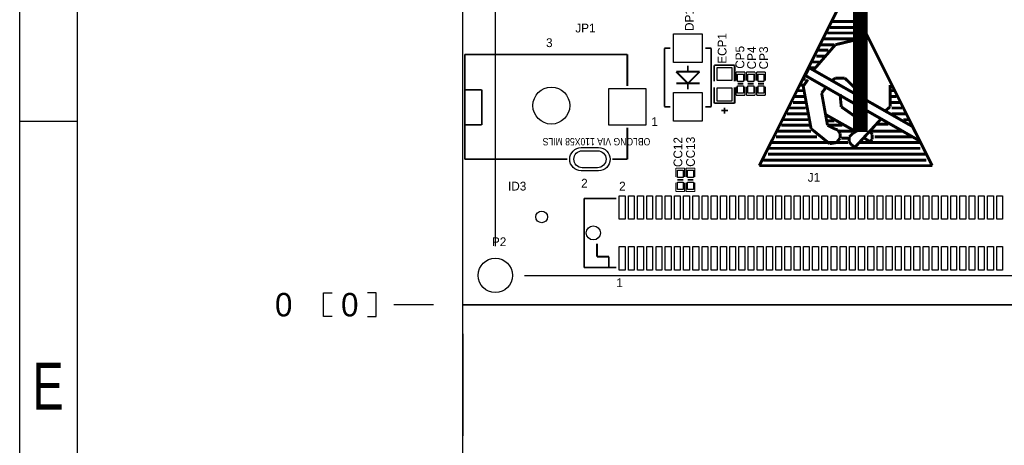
# Model space of a CAD drawing. Extents: x -38 to 372, y -82 to 205.
# Tile 2 of 29: x -38 to 47, y -12 to 25. Entities that reach past the tile are written whole.
import ezdxf

# ---------------------------------------------------------------- set-up
doc = ezdxf.new("R2010")
doc.units = 0
for name, color, linetype in [('BOARD_GEOMETRY_DIMENSION', 2, 'CONTINUOUS'), ('BOARD_GEOMETRY_OUTLINE', 3, 'CONTINUOUS'), ('BOARD_GEOMETRY_SILKSCREEN_TOP', 1, 'CONTINUOUS'), ('PACKAGE_GEOMETRY_SILKSCREEN_TOP', 4, 'CONTINUOUS'), ('PIN_TOP', 5, 'CONTINUOUS'), ('REF_DES_SILKSCREEN_TOP', 6, 'CONTINUOUS')]:
    doc.layers.add(name, color=color, linetype=linetype)

msp = doc.modelspace()

# ---------------------------------------------------------------- linework, layer by layer
at = {"layer": 'BOARD_GEOMETRY_DIMENSION'}
msp.add_lwpolyline([(-38.48354, -81.604612), (-38.48354, 205.395322), (371.516402, 205.395322), (371.516402, -81.604612)], close=True, dxfattribs=at)
for points in [[(-33.48355, 200.395332), (-33.48355, -76.604368)], [(2.845054, 5.08), (2.845054, 65.659)], [(-33.48355, 15.89532), (-38.48354, 15.89532)], [(5.37337, 2.54381), (119.8118, 2.54381)], [(-11.3284, -1.016), (-12.0904, -1.016), (-12.0904, 1.016), (-11.3284, 1.016)], [(-8.2804, -1.016), (-7.5184, -1.016), (-7.5184, 1.016), (-8.2804, 1.016)], [(-2.54, 0), (-5.9944, 0)], [(0, -2.54), (0, -11.3792)]]:
    msp.add_lwpolyline(points, dxfattribs=at)
at = {"layer": 'BOARD_GEOMETRY_DIMENSION', "const_width": 1.27}
msp.add_lwpolyline([(50.8, 46.99), (34.798, 46.99), (34.544, 46.736), (34.544, 14.986)], dxfattribs=at)
at = {"layer": 'BOARD_GEOMETRY_DIMENSION'}
msp.add_lwpolyline([(11.7094, 11.8872), (10.3886, 11.8872, -0.414214), (9.652, 12.6238, -0.414214), (10.3886, 13.3604), (11.7094, 13.3604, -0.414214), (12.446, 12.6238, -0.414214), (11.7094, 11.8872)], format="xyb", close=True, dxfattribs=at)
at = {"layer": 'BOARD_GEOMETRY_OUTLINE'}
for points in [[(0, 0), (0, 58.49874), (99.9998, 58.49874), (99.9998, 0)], [(99.9998, 0), (99.9998, -58.49874), (0, -58.49874), (0, 0)]]:
    msp.add_lwpolyline(points, close=True, dxfattribs=at)
at = {"layer": 'BOARD_GEOMETRY_SILKSCREEN_TOP'}
msp.add_lwpolyline([(-38.48354, -81.604612), (-38.48354, 205.395322), (371.516402, 205.395322), (371.516402, -81.604612)], close=True, dxfattribs=at)
for points in [[(-33.48355, 200.395332), (-33.48355, -76.604368)], [(-33.48355, 15.89532), (-38.48354, 15.89532)]]:
    msp.add_lwpolyline(points, dxfattribs=at)
at = {"layer": 'BOARD_GEOMETRY_SILKSCREEN_TOP', "const_width": 0.254}
for points in [[(33.2867, 27.051), (25.7683, 12.065)], [(40.7797, 12.065), (33.2867, 27.051)], [(31.8897, 24.0538), (34.7091, 24.0538)], [(32.0929, 24.5618), (34.4043, 24.5618)], [(31.3817, 23.0632), (34.2773, 23.0632)], [(31.6611, 23.5712), (34.9631, 23.5712)], [(35.1155, 23.2156), (32.3723, 22.5552)], [(32.3723, 22.5552), (30.5689, 20.4724)], [(31.1023, 22.5552), (32.2707, 22.5552)], [(30.7213, 21.5646), (31.4833, 21.5646)], [(30.7975, 22.0726), (31.7627, 22.0726)], [(29.7561, 19.8882), (30.0863, 20.5486)], [(30.1625, 20.5486), (30.5689, 20.5486)], [(30.1625, 20.5232), (39.0525, 15.4686)], [(30.3149, 21.0566), (30.9753, 21.0566)], [(30.5689, 20.4724), (30.4673, 20.3708)], [(29.5529, 19.558), (29.7815, 19.558)], [(39.7129, 14.1986), (29.7561, 19.8882)], [(32.3723, 19.6596), (32.0675, 19.4564)], [(33.1851, 19.6596), (32.3723, 19.6596)], [(34.9631, 17.9578), (33.1851, 19.6596)], [(29.3243, 19.05), (29.5783, 19.05)], [(29.9847, 19.5326), (29.5783, 18.9484)], [(29.5783, 18.9484), (30.2641, 15.2654)], [(31.1785, 18.3642), (31.5849, 18.8722)], [(37.1221, 17.1704), (37.1221, 19.05)], [(28.8671, 18.0594), (29.7815, 18.0594)], [(29.1211, 18.5674), (29.5783, 18.5674)], [(31.6865, 15.5702), (31.1785, 18.3642)], [(32.7787, 18.2626), (32.8803, 17.1704)], [(37.2745, 18.5674), (37.4523, 18.5674)], [(37.2745, 18.0594), (37.6555, 18.0594)], [(28.3845, 17.0688), (29.7815, 17.0688)], [(28.6893, 17.5514), (29.7815, 17.5514)], [(32.8803, 17.1704), (34.4805, 16.0528)], [(36.7665, 16.8656), (37.1221, 17.1704)], [(37.2745, 17.5514), (37.9603, 17.5514)], [(38.1635, 17.0688), (37.2745, 17.0688)], [(28.1559, 16.5608), (29.9847, 16.5608)], [(31.5849, 16.4592), (34.0741, 15.0622)], [(34.7853, 16.9672), (34.3789, 15.1638)], [(37.2745, 16.5608), (38.4429, 16.5608)], [(27.6733, 15.5702), (30.1625, 15.5702)], [(27.8511, 16.0528), (29.9847, 16.0528)], [(31.6865, 15.9512), (32.2707, 15.9512)], [(31.6865, 15.5702), (32.9819, 15.5702)], [(32.2707, 15.2654), (31.6865, 15.5702)], [(34.0741, 13.6652), (36.2839, 16.0528)], [(35.9791, 15.6718), (36.9697, 15.6718)], [(38.2651, 16.0528), (38.7731, 16.0528)], [(39.0525, 15.4686), (39.7129, 14.1986)], [(27.2161, 14.5542), (30.7721, 14.5542)], [(27.2669, 15.0622), (30.2641, 15.0622)], [(30.2641, 15.2654), (31.8643, 13.97)], [(32.5755, 15.1638), (32.2707, 15.2654)], [(32.4739, 14.0716), (32.7787, 14.4526)], [(32.7787, 14.859), (32.5755, 15.1638)], [(32.6771, 15.0622), (33.8709, 15.0622)], [(32.7787, 14.4526), (32.7787, 14.859)], [(32.8803, 14.4526), (33.4645, 14.4526)], [(33.8709, 14.859), (33.5661, 14.5542)], [(33.5661, 14.5542), (33.5661, 14.1478)], [(34.3789, 15.1638), (33.8709, 14.859)], [(34.8869, 14.4526), (35.3695, 14.1478)], [(35.5727, 14.7574), (35.3695, 15.0622)], [(35.4711, 15.0622), (38.1635, 15.0622)], [(35.5727, 14.351), (35.5727, 14.7574)], [(35.7759, 15.0622), (37.7825, 15.0622)], [(35.7759, 14.5542), (39.0779, 14.5542)], [(26.6065, 13.5636), (39.7637, 13.5636)], [(26.7843, 14.0716), (31.7627, 14.0716)], [(31.2801, 14.0716), (33.4645, 14.0716)], [(31.8643, 13.97), (32.4739, 14.0716)], [(33.5661, 14.1478), (33.7693, 13.8684)], [(33.7693, 13.8684), (34.0741, 13.6652)], [(34.4805, 14.0716), (39.7637, 14.0716)], [(35.3695, 14.1478), (35.5727, 14.351)], [(26.5049, 13.0556), (40.2717, 13.0556)], [(25.7683, 12.065), (40.7797, 12.065)], [(26.0985, 12.5476), (40.2717, 12.5476)]]:
    msp.add_lwpolyline(points, dxfattribs=at)
at = {"layer": 'PACKAGE_GEOMETRY_SILKSCREEN_TOP'}
for points, const_width in [([(17.526, 22.2504), (18.034, 22.2504)], 0.1524), ([(17.526, 17.1704), (17.526, 22.2504)], 0.1524), ([(21.082, 22.2504), (21.59, 22.2504)], 0.1524), ([(21.59, 22.2504), (21.59, 17.1704)], 0.1524), ([(0.2032, 21.6916), (0.1778, 21.717)], 0.1524), ([(0.1778, 21.717), (14.3002, 21.717)], 0.1524), ([(0.1778, 12.6238), (0.1778, 21.717)], 0.1524), ([(14.3002, 21.717), (14.3002, 18.970498)], 0.1524), ([(19.558, 20.7264), (19.558, 20.2184)], 0.1524), ([(21.844, 20.7772), (21.844, 19.3802)], 0.1524), ([(23.622, 20.7772), (21.844, 20.7772)], 0.1524), ([(23.622, 19.3802), (23.622, 20.7772)], 0.1524), ([(18.542, 20.2184), (19.558, 19.2024)], 0.1524), ([(20.574, 20.2184), (18.542, 20.2184)], 0.1524), ([(19.558, 19.2024), (20.574, 20.2184)], 0.1524), ([(23.749, 20.193), (23.749, 19.431)], 0.1016), ([(24.511, 20.193), (23.749, 20.193)], 0.1016), ([(24.511, 19.431), (24.511, 20.193)], 0.1016), ([(24.638, 20.193), (24.638, 19.431)], 0.1016), ([(25.4, 20.193), (24.638, 20.193)], 0.1016), ([(25.4, 19.431), (25.4, 20.193)], 0.1016), ([(25.527, 20.193), (25.527, 19.431)], 0.1016), ([(26.289, 20.193), (25.527, 20.193)], 0.1016), ([(26.289, 19.431), (26.289, 20.193)], 0.1016), ([(18.542, 19.2024), (20.574, 19.2024)], 0.1524), ([(19.558, 18.6944), (19.558, 19.2024)], 0.1524), ([(21.844, 17.4752), (21.844, 18.8722)], 0.1524), ([(23.622, 18.8722), (23.622, 17.4752)], 0.1524), ([(23.749, 18.923), (23.749, 18.161)], 0.1016), ([(23.876, 19.177), (24.384, 19.177)], 0.1524), ([(24.511, 18.161), (24.511, 18.923)], 0.1016), ([(24.638, 18.923), (24.638, 18.161)], 0.1016), ([(24.765, 19.177), (25.273, 19.177)], 0.1524), ([(25.4, 18.161), (25.4, 18.923)], 0.1016), ([(25.527, 18.923), (25.527, 18.161)], 0.1016), ([(25.654, 19.177), (26.162, 19.177)], 0.1524), ([(26.289, 18.161), (26.289, 18.923)], 0.1016), ([(0.1778, 18.6436), (1.651, 18.6436)], 0.1524), ([(1.651, 18.6436), (1.651, 15.5956)], 0.1524), ([(23.749, 18.161), (24.511, 18.161)], 0.1016), ([(24.638, 18.161), (25.4, 18.161)], 0.1016), ([(25.527, 18.161), (26.289, 18.161)], 0.1016), ([(18.034, 17.1704), (17.526, 17.1704)], 0.1524), ([(21.59, 17.1704), (21.082, 17.1704)], 0.1524), ([(23.622, 17.4752), (21.844, 17.4752)], 0.1524), ([(22.733, 16.5862), (22.733, 17.0942)], 0.1524), ([(22.4536, 16.8402), (23.0378, 16.8402)], 0.1524), ([(1.651, 15.5956), (0.1778, 15.5956)], 0.1524), ([(14.3002, 12.6238), (14.3002, 15.370302)], 0.1524), ([(9.0932, 12.6238), (0.1778, 12.6238)], 0.1524), ([(13.0048, 12.6238), (14.3002, 12.6238)], 0.1524), ([(18.5166, 11.848846), (18.5166, 11.086846)], 0.1016), ([(19.2786, 11.848846), (18.5166, 11.848846)], 0.1016), ([(19.2786, 11.086846), (19.2786, 11.848846)], 0.1016), ([(19.4056, 11.848846), (19.4056, 11.086846)], 0.1016), ([(20.1676, 11.848846), (19.4056, 11.848846)], 0.1016), ([(20.1676, 11.086846), (20.1676, 11.848846)], 0.1016), ([(18.5166, 10.578846), (18.5166, 9.816846)], 0.1016), ([(19.1516, 10.832846), (18.6436, 10.832846)], 0.1524), ([(19.2786, 9.816846), (19.2786, 10.578846)], 0.1016), ([(19.4056, 10.578846), (19.4056, 9.816846)], 0.1016), ([(20.0406, 10.832846), (19.5326, 10.832846)], 0.1524), ([(20.1676, 9.816846), (20.1676, 10.578846)], 0.1016), ([(18.5166, 9.816846), (19.2786, 9.816846)], 0.1016), ([(19.4056, 9.816846), (20.1676, 9.816846)], 0.1016), ([(10.54481, 9.222994), (13.337794, 9.222994)], 0.1524), ([(10.54481, 3.223006), (10.54481, 9.222994)], 0.1524), ([(11.660378, 4.162806), (11.660378, 5.280406)], 0.1524), ([(12.701778, 4.162806), (11.660378, 4.162806)], 0.1524), ([(12.701778, 3.223006), (12.701778, 4.162806)], 0.1524), ([(13.344906, 3.223006), (10.54481, 3.223006)], 0.1524)]:
    msp.add_lwpolyline(points, dxfattribs=dict(at, const_width=const_width))
at = {"layer": 'PIN_TOP'}
for points in [[(18.3134, 23.495), (20.8026, 23.495), (20.8026, 21.0058), (18.3134, 21.0058)], [(23.368, 19.4437), (22.098, 19.4437), (22.098, 20.5867), (23.368, 20.5867)], [(24.384, 19.3675), (23.876, 19.3675), (23.876, 20.0025), (24.384, 20.0025)], [(25.273, 19.3675), (24.765, 19.3675), (24.765, 20.0025), (25.273, 20.0025)], [(26.162, 19.3675), (25.654, 19.3675), (25.654, 20.0025), (26.162, 20.0025)], [(24.384, 18.3515), (23.876, 18.3515), (23.876, 18.9865), (24.384, 18.9865)], [(25.273, 18.3515), (24.765, 18.3515), (24.765, 18.9865), (25.273, 18.9865)], [(26.162, 18.3515), (25.654, 18.3515), (25.654, 18.9865), (26.162, 18.9865)], [(15.9004, 18.7706), (15.9004, 15.5702), (12.7, 15.5702), (12.7, 18.7706)], [(18.3134, 18.415), (20.8026, 18.415), (20.8026, 15.9258), (18.3134, 15.9258)], [(23.368, 17.6657), (22.098, 17.6657), (22.098, 18.8087), (23.368, 18.8087)], [(18.6436, 11.658346), (19.1516, 11.658346), (19.1516, 11.023346), (18.6436, 11.023346)], [(19.5326, 11.658346), (20.0406, 11.658346), (20.0406, 11.023346), (19.5326, 11.023346)], [(18.6436, 10.642346), (19.1516, 10.642346), (19.1516, 10.007346), (18.6436, 10.007346)], [(19.5326, 10.642346), (20.0406, 10.642346), (20.0406, 10.007346), (19.5326, 10.007346)], [(14.098778, 9.438894), (14.098778, 7.406894), (13.590778, 7.406894), (13.590778, 9.438894)], [(14.898624, 9.438894), (14.898624, 7.406894), (14.390624, 7.406894), (14.390624, 9.438894)], [(15.698724, 9.438894), (15.698724, 7.406894), (15.190724, 7.406894), (15.190724, 9.438894)], [(16.49857, 9.438894), (16.49857, 7.406894), (15.99057, 7.406894), (15.99057, 9.438894)], [(17.29867, 9.438894), (17.29867, 7.406894), (16.79067, 7.406894), (16.79067, 9.438894)], [(18.09877, 9.438894), (18.09877, 7.406894), (17.59077, 7.406894), (17.59077, 9.438894)], [(18.898616, 9.438894), (18.898616, 7.406894), (18.390616, 7.406894), (18.390616, 9.438894)], [(19.698716, 9.438894), (19.698716, 7.406894), (19.190716, 7.406894), (19.190716, 9.438894)], [(20.498816, 9.438894), (20.498816, 7.406894), (19.990816, 7.406894), (19.990816, 9.438894)], [(21.298662, 9.438894), (21.298662, 7.406894), (20.790662, 7.406894), (20.790662, 9.438894)], [(22.098762, 9.438894), (22.098762, 7.406894), (21.590762, 7.406894), (21.590762, 9.438894)], [(22.898608, 9.438894), (22.898608, 7.406894), (22.390608, 7.406894), (22.390608, 9.438894)], [(23.698708, 9.438894), (23.698708, 7.406894), (23.190708, 7.406894), (23.190708, 9.438894)], [(24.498808, 9.438894), (24.498808, 7.406894), (23.990808, 7.406894), (23.990808, 9.438894)], [(25.298654, 9.438894), (25.298654, 7.406894), (24.790654, 7.406894), (24.790654, 9.438894)], [(26.098754, 9.438894), (26.098754, 7.406894), (25.590754, 7.406894), (25.590754, 9.438894)], [(26.8986, 9.438894), (26.8986, 7.406894), (26.3906, 7.406894), (26.3906, 9.438894)], [(27.6987, 9.438894), (27.6987, 7.406894), (27.1907, 7.406894), (27.1907, 9.438894)], [(28.4988, 9.438894), (28.4988, 7.406894), (27.9908, 7.406894), (27.9908, 9.438894)], [(29.298646, 9.438894), (29.298646, 7.406894), (28.790646, 7.406894), (28.790646, 9.438894)], [(30.098746, 9.438894), (30.098746, 7.406894), (29.590746, 7.406894), (29.590746, 9.438894)], [(30.898592, 9.438894), (30.898592, 7.406894), (30.390592, 7.406894), (30.390592, 9.438894)], [(31.698692, 9.438894), (31.698692, 7.406894), (31.190692, 7.406894), (31.190692, 9.438894)], [(32.498792, 9.438894), (32.498792, 7.406894), (31.990792, 7.406894), (31.990792, 9.438894)], [(33.298638, 9.438894), (33.298638, 7.406894), (32.790638, 7.406894), (32.790638, 9.438894)], [(34.098738, 9.438894), (34.098738, 7.406894), (33.590738, 7.406894), (33.590738, 9.438894)], [(34.898584, 9.438894), (34.898584, 7.406894), (34.390584, 7.406894), (34.390584, 9.438894)], [(35.698684, 9.438894), (35.698684, 7.406894), (35.190684, 7.406894), (35.190684, 9.438894)], [(36.498784, 9.438894), (36.498784, 7.406894), (35.990784, 7.406894), (35.990784, 9.438894)], [(37.29863, 9.438894), (37.29863, 7.406894), (36.79063, 7.406894), (36.79063, 9.438894)], [(38.09873, 9.438894), (38.09873, 7.406894), (37.59073, 7.406894), (37.59073, 9.438894)], [(38.898576, 9.438894), (38.898576, 7.406894), (38.390576, 7.406894), (38.390576, 9.438894)], [(39.698676, 9.438894), (39.698676, 7.406894), (39.190676, 7.406894), (39.190676, 9.438894)], [(40.498776, 9.438894), (40.498776, 7.406894), (39.990776, 7.406894), (39.990776, 9.438894)], [(41.298622, 9.438894), (41.298622, 7.406894), (40.790622, 7.406894), (40.790622, 9.438894)], [(42.098722, 9.438894), (42.098722, 7.406894), (41.590722, 7.406894), (41.590722, 9.438894)], [(42.898822, 9.438894), (42.898822, 7.406894), (42.390822, 7.406894), (42.390822, 9.438894)], [(43.698668, 9.438894), (43.698668, 7.406894), (43.190668, 7.406894), (43.190668, 9.438894)], [(44.498768, 9.438894), (44.498768, 7.406894), (43.990768, 7.406894), (43.990768, 9.438894)], [(45.298614, 9.438894), (45.298614, 7.406894), (44.790614, 7.406894), (44.790614, 9.438894)], [(46.098714, 9.438894), (46.098714, 7.406894), (45.590714, 7.406894), (45.590714, 9.438894)], [(46.89856, 9.438894), (46.89856, 7.406894), (46.39056, 7.406894), (46.39056, 9.438894)], [(14.098778, 5.039106), (14.098778, 3.007106), (13.590778, 3.007106), (13.590778, 5.039106)], [(14.898624, 5.039106), (14.898624, 3.007106), (14.390624, 3.007106), (14.390624, 5.039106)], [(15.698724, 5.039106), (15.698724, 3.007106), (15.190724, 3.007106), (15.190724, 5.039106)], [(16.49857, 5.039106), (16.49857, 3.007106), (15.99057, 3.007106), (15.99057, 5.039106)], [(17.29867, 5.039106), (17.29867, 3.007106), (16.79067, 3.007106), (16.79067, 5.039106)], [(18.09877, 5.039106), (18.09877, 3.007106), (17.59077, 3.007106), (17.59077, 5.039106)], [(18.898616, 5.039106), (18.898616, 3.007106), (18.390616, 3.007106), (18.390616, 5.039106)], [(19.698716, 5.039106), (19.698716, 3.007106), (19.190716, 3.007106), (19.190716, 5.039106)], [(20.498816, 5.039106), (20.498816, 3.007106), (19.990816, 3.007106), (19.990816, 5.039106)], [(21.298662, 5.039106), (21.298662, 3.007106), (20.790662, 3.007106), (20.790662, 5.039106)], [(22.098762, 5.039106), (22.098762, 3.007106), (21.590762, 3.007106), (21.590762, 5.039106)], [(22.898608, 5.039106), (22.898608, 3.007106), (22.390608, 3.007106), (22.390608, 5.039106)], [(23.698708, 5.039106), (23.698708, 3.007106), (23.190708, 3.007106), (23.190708, 5.039106)], [(24.498808, 5.039106), (24.498808, 3.007106), (23.990808, 3.007106), (23.990808, 5.039106)], [(25.298654, 5.039106), (25.298654, 3.007106), (24.790654, 3.007106), (24.790654, 5.039106)], [(26.098754, 5.039106), (26.098754, 3.007106), (25.590754, 3.007106), (25.590754, 5.039106)], [(26.8986, 5.039106), (26.8986, 3.007106), (26.3906, 3.007106), (26.3906, 5.039106)], [(27.6987, 5.039106), (27.6987, 3.007106), (27.1907, 3.007106), (27.1907, 5.039106)], [(28.4988, 5.039106), (28.4988, 3.007106), (27.9908, 3.007106), (27.9908, 5.039106)], [(29.298646, 5.039106), (29.298646, 3.007106), (28.790646, 3.007106), (28.790646, 5.039106)], [(30.098746, 5.039106), (30.098746, 3.007106), (29.590746, 3.007106), (29.590746, 5.039106)], [(30.898592, 5.039106), (30.898592, 3.007106), (30.390592, 3.007106), (30.390592, 5.039106)], [(31.698692, 5.039106), (31.698692, 3.007106), (31.190692, 3.007106), (31.190692, 5.039106)], [(32.498792, 5.039106), (32.498792, 3.007106), (31.990792, 3.007106), (31.990792, 5.039106)], [(33.298638, 5.039106), (33.298638, 3.007106), (32.790638, 3.007106), (32.790638, 5.039106)], [(34.098738, 5.039106), (34.098738, 3.007106), (33.590738, 3.007106), (33.590738, 5.039106)], [(34.898584, 5.039106), (34.898584, 3.007106), (34.390584, 3.007106), (34.390584, 5.039106)], [(35.698684, 5.039106), (35.698684, 3.007106), (35.190684, 3.007106), (35.190684, 5.039106)], [(36.498784, 5.039106), (36.498784, 3.007106), (35.990784, 3.007106), (35.990784, 5.039106)], [(37.29863, 5.039106), (37.29863, 3.007106), (36.79063, 3.007106), (36.79063, 5.039106)], [(38.09873, 5.039106), (38.09873, 3.007106), (37.59073, 3.007106), (37.59073, 5.039106)], [(38.898576, 5.039106), (38.898576, 3.007106), (38.390576, 3.007106), (38.390576, 5.039106)], [(39.698676, 5.039106), (39.698676, 3.007106), (39.190676, 3.007106), (39.190676, 5.039106)], [(40.498776, 5.039106), (40.498776, 3.007106), (39.990776, 3.007106), (39.990776, 5.039106)], [(41.298622, 5.039106), (41.298622, 3.007106), (40.790622, 3.007106), (40.790622, 5.039106)], [(42.098722, 5.039106), (42.098722, 3.007106), (41.590722, 3.007106), (41.590722, 5.039106)], [(42.898822, 5.039106), (42.898822, 3.007106), (42.390822, 3.007106), (42.390822, 5.039106)], [(43.698668, 5.039106), (43.698668, 3.007106), (43.190668, 3.007106), (43.190668, 5.039106)], [(44.498768, 5.039106), (44.498768, 3.007106), (43.990768, 3.007106), (43.990768, 5.039106)], [(45.298614, 5.039106), (45.298614, 3.007106), (44.790614, 3.007106), (44.790614, 5.039106)], [(46.098714, 5.039106), (46.098714, 3.007106), (45.590714, 3.007106), (45.590714, 5.039106)], [(46.89856, 5.039106), (46.89856, 3.007106), (46.39056, 3.007106), (46.39056, 5.039106)]]:
    msp.add_lwpolyline(points, close=True, dxfattribs=at)
msp.add_lwpolyline([(10.2997, 13.6271), (11.7983, 13.6271, -1), (11.7983, 11.6205), (10.2997, 11.6205, -1)], format="xyb", close=True, dxfattribs=at)
for centre, radius in [((7.6962, 17.272), 1.6002), ((6.858, 7.62), 0.508), ((11.344656, 6.223), 0.6096), ((2.83337, 2.54381), 1.4986)]:
    msp.add_circle(centre, radius, dxfattribs=at)

# ---------------------------------------------------------------- texts
at = {"layer": 'BOARD_GEOMETRY_DIMENSION', "width": 0.88}
msp.add_text('OBLONG VIA 110X58 MILS', height=0.635, rotation=180, dxfattribs=at).set_placement((16.293084, 14.457172))
at = {"layer": 'BOARD_GEOMETRY_DIMENSION'}
for p in [(-16.3068, -1.016), (-10.5664, -1.016)]:
    msp.add_text('0', height=2.032, dxfattribs=at).set_placement(p)
at = {"layer": 'BOARD_GEOMETRY_DIMENSION', "width": 0.75}
msp.add_text('E', height=4.064, dxfattribs=at).set_placement((-37.383466, -9.104376))
at = {"layer": 'BOARD_GEOMETRY_SILKSCREEN_TOP'}
msp.add_text('ID3', height=0.762, dxfattribs=at).set_placement((3.937, 9.906))
at = {"layer": 'BOARD_GEOMETRY_SILKSCREEN_TOP', "width": 0.75}
msp.add_text('E', height=4.064, dxfattribs=at).set_placement((-37.383466, -9.104376))
at = {"layer": 'PACKAGE_GEOMETRY_SILKSCREEN_TOP'}
for s, p in [('3', (7.239, 22.352)), ('1', (16.383, 15.494)), ('2', (10.287, 10.16)), ('2', (13.589, 9.906)), ('1', (13.335, 1.524))]:
    msp.add_text(s, height=0.762, dxfattribs=at).set_placement(p)
at = {"layer": 'REF_DES_SILKSCREEN_TOP'}
for s, p in [('DP1', (20.066, 23.749)), ('ECP1', (22.9108, 20.9042)), ('CP5', (24.4602, 20.4724)), ('CP4', (25.4762, 20.4216)), ('CP3', (26.5176, 20.4216)), ('CC12', (19.0754, 11.938)), ('CC13', (20.1676, 11.9634))]:
    msp.add_text(s, height=0.762, rotation=90, dxfattribs=at).set_placement(p)
for s, p in [('JP1', (9.779, 23.622)), ('J1', (29.972, 10.668)), ('P2', (2.54, 5.08))]:
    msp.add_text(s, height=0.762, dxfattribs=at).set_placement(p)

doc.saveas('drawing.dxf')
